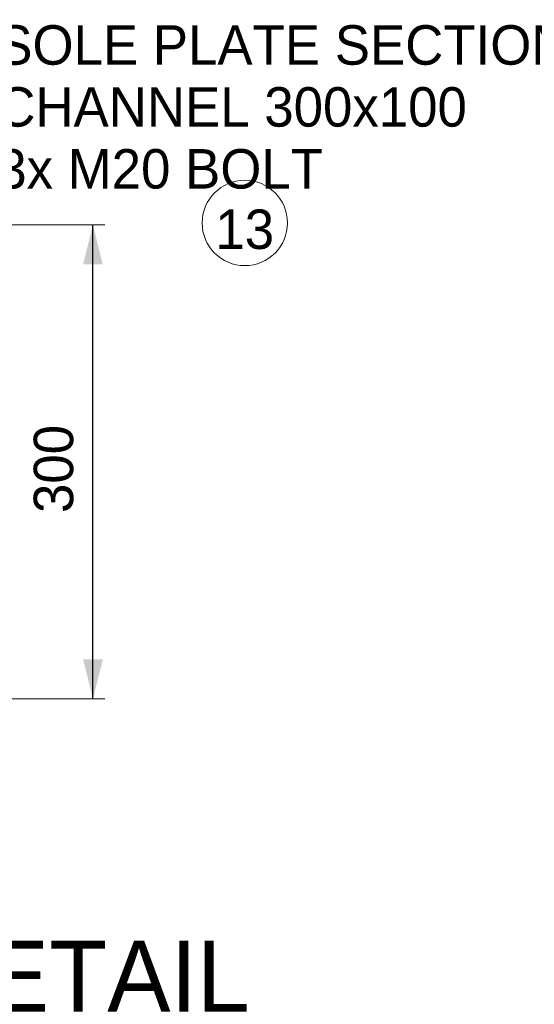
# Model space of a CAD drawing. Header units: millimetres. Extents: x -91343 to -63338, y -767328 to -747548.
# Tile 32 of 42: x -70377 to -69292, y -754093 to -752017. Entities that reach past the tile are written whole.
import ezdxf
from ezdxf.enums import TextEntityAlignment as Align

# ---------------------------------------------------------------- set-up
doc = ezdxf.new("R2010")
doc.units = ezdxf.units.MM
doc.header["$MEASUREMENT"] = 0
doc.linetypes.add('DGN Style 5', pattern=[277.2889789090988, 118.8381338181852, -158.4508450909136])
doc.styles.add('Style-ENGINEERING', font='ENGINEERING.shx')
doc.styles.add('Style-ENGINEERING_0', font='ENGINEERING.shx')
doc.dimstyles.new('MetricMM', dxfattribs={"dimtxt": 3, "dimasz": 3, "dimexe": 1.5, "dimexo": 1.5, "dimgap": 1.5, "dimtad": 1, "dimdec": 0, "dimzin": 7, "dimtxsty": 'Style-ENGINEERING_0', "dimcen": 0.09, "dimclrd": 1, "dimclre": 1, "dimclrt": 7, "dimadec": 0, "dimazin": 3, "dimtfac": 1, "dimtdec": 0, "dimtofl": 0, "dimtmove": 0, "dimatfit": 3, "dimfxl": 1, "dimtzin": 7, "dimlwd": -1, "dimlwe": 0, "dimarcsym": 0})

# ---------------------------------------------------------------- blocks, each defined once
blk = doc.blocks.new('*D645')
at = {"color": 1, "linetype": 'Continuous', "lineweight": 0, "transparency": 16777216}
for p, q in [((6771.403105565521, 4987.824450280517), (7142.143500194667, 4987.824450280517)), ((6771.403105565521, 3988.824450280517), (7142.143500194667, 3988.824450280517))]:
    blk.add_line(p, q, dxfattribs=at)
at = {"color": 1, "linetype": 'Continuous', "transparency": 16777216}
blk.add_line((7117.168500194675, 3988.824450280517), (7117.168500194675, 4987.824450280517), dxfattribs=at)
at = {"color": 1, "linetype": 'Continuous', "lineweight": 0, "transparency": 16777216, "extrusion": (0, 0, -1)}
blk.add_solid([(-7096.356000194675, 4904.574450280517), (-7117.168500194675, 4987.824450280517), (-7137.981000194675, 4904.574450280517)], dxfattribs=at)
at = {"color": 1, "linetype": 'Continuous', "lineweight": 0, "transparency": 16777216}
blk.add_solid([(7137.981000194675, 4072.074450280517), (7117.168500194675, 3988.824450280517), (7096.356000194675, 4072.074450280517)], dxfattribs=at)
at = {"layer": 'Defpoints', "color": 7, "linetype": 'Continuous', "lineweight": 0, "transparency": 16777216}
for p in [(6729.778105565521, 4987.824450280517), (7117.16850019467, 4987.824450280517), (7117.16850019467, 4488.324450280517), (6729.778105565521, 3988.824450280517)]:
    blk.add_point(p, dxfattribs=at)
at = {"color": 7, "linetype": 'Continuous', "lineweight": 0, "transparency": 16777216, "style": 'Style-ENGINEERING'}
blk.add_text('300', height=83.25, rotation=90, dxfattribs=at).set_placement((7033.918500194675, 4380.501879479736), align=Align.MIDDLE_LEFT)
blk = doc.blocks.new('*U569')
at = {"color": 7, "linetype": 'Continuous', "lineweight": 13}
blk.add_circle((7437.394637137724, 4992.174822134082), 90.00000000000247, dxfattribs=at)
at = {"color": 7, "linetype": 'DGN Style 5', "lineweight": 0, "char_height": 83.25000000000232, "line_spacing_factor": 0.6, "style": 'Style-ENGINEERING'}
for s, insert, attachment_point in [('SOLE PLATE SECTION', (6915.48631362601, 5366.846919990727), 4), ('CHANNEL 300x100', (6915.48631362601, 5236.243477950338), 4), ('3x M20 BOLT', (6915.48631362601, 5105.640035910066), 4), ('13', (7437.257445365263, 4978.299822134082), 5)]:
    blk.add_mtext(s, dxfattribs=dict(at, insert=insert, attachment_point=attachment_point))
at = {"color": 7, "lineweight": 13, "insert": (6050.577665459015, 3402.730930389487), "char_height": 149.8500000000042, "width": 2874.574682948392, "attachment_point": 5, "line_spacing_factor": 0.8999999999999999, "style": 'Style-ENGINEERING'}
blk.add_mtext('ENLARGED BOLTING DETAIL', dxfattribs=at)
at = {"color": 1, "linetype": 'Continuous'}
dim = blk.add_linear_dim(base=(7117.16850019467, 4987.824450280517), p1=(6729.778105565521, 3988.824450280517), p2=(6729.778105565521, 4987.824450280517), angle=90, text='\\FSTANDARD;<>', dimstyle='MetricMM', override={"dimtxt": 83.25, "dimasz": 83.25, "dimexe": 24.975, "dimexo": 41.625, "dimgap": 41.625, "dimlfac": 0.3005111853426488}, dxfattribs=at)
dim.commit()
dim.dimension.update_dxf_attribs({"geometry": '*D645', "text_midpoint": (7117.16850019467, 4488.324450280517)})

msp = doc.modelspace()

# ---------------------------------------------------------------- block references
at = {"color": 7, "linetype": 'Continuous', "lineweight": 13}
msp.add_blockref('*U569', (-77340.2, -757437.75), dxfattribs=at)

doc.saveas('drawing.dxf')
